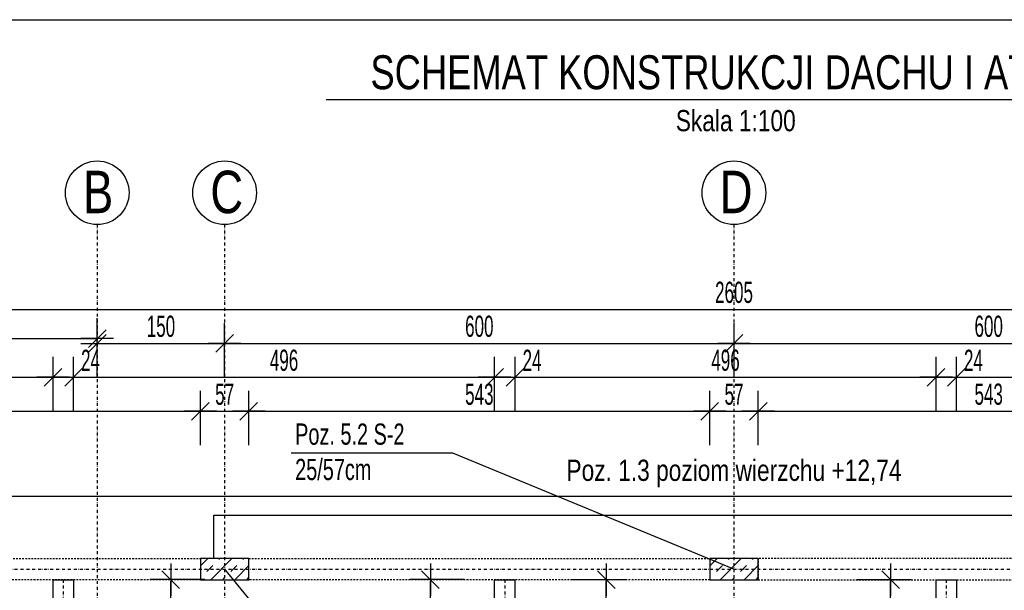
# Model space of a CAD drawing. Header units: millimetres. Extents: x 10513 to 15210, y -3009 to 1704.
# Tile 15 of 17: x 11369 to 12529, y 1031 to 1704. Entities that reach past the tile are written whole.
import ezdxf
from ezdxf.enums import TextEntityAlignment as Align

# ---------------------------------------------------------------- set-up
doc = ezdxf.new("R2010")
doc.units = ezdxf.units.MM
doc.header["$LTSCALE"] = 10
doc.linetypes.add('MO', pattern=[0.7, 0.35, -0.17, 0.01, -0.17])
doc.linetypes.add('MP', pattern=[0.36, 0.2, -0.16])
doc.layers.add('BA_obw', color=230, linetype='Continuous', plot=False)
for name, color, linetype in [('BA_szr', 1, 'Continuous'), ('BA_wym', 1, 'Continuous'), ('BD_lpm', 1, 'MP'), ('BD_osm', 1, 'MO'), ('BD_txs', 2, 'Continuous'), ('BD_wic', 1, 'Continuous'), ('BD_wig', 3, 'Continuous'), ('BZ_odn', 1, 'Continuous'), ('BZ_sym', 7, 'Continuous'), ('BZ_txg', 3, 'Continuous'), ('BZ_txs', 2, 'Continuous')]:
    doc.layers.add(name, color=color, linetype=linetype)
doc.styles.add('BIKTG', font='bikromsw.shx', dxfattribs={"width": 0.8})
doc.styles.add('BIKTS', font='bikromsw.shx', dxfattribs={"width": 0.8})
doc.styles.add('BIKWYM', font='bikromsw.shx', dxfattribs={"width": 0.6})
doc.dimstyles.new('BA_KR_100_cm', dxfattribs={"dimtxt": 25, "dimasz": 1.666667, "dimexe": 24, "dimexo": 0, "dimgap": 0, "dimtad": 0, "dimdec": 1, "dimrnd": 0.5, "dimzin": 9, "dimdsep": 46, "dimtxsty": 'BIKWYM', "dimblk": 'WYM-KR', "dimcen": 0, "dimdle": 20, "dimclrd": 256, "dimclre": 256, "dimclrt": 2, "dimadec": 0, "dimazin": 0, "dimtfac": 0.033333, "dimtdec": 1, "dimtmove": 0, "dimatfit": 3, "dimldrblk": 'WYM-KR', "dimfxl": 25, "dimfxlon": 1, "dimtvp": 0.8, "dimtolj": 1, "dimarcsym": 0})
doc.dimstyles.new('BZ_ST_100_cm', dxfattribs={"dimtxt": 25, "dimasz": 1.666667, "dimexe": 24, "dimexo": 0, "dimgap": 0, "dimtad": 0, "dimdec": 1, "dimrnd": 0.5, "dimdsep": 46, "dimtxsty": 'BIKWYM', "dimblk": 'WYM-ST', "dimcen": 0, "dimdle": 20, "dimclrd": 256, "dimclre": 256, "dimclrt": 7, "dimadec": 0, "dimazin": 0, "dimtfac": 0.033333, "dimtdec": 1, "dimtix": 1, "dimtmove": 2, "dimatfit": 3, "dimldrblk": 'WYM-ST', "dimfxl": 25, "dimfxlon": 1, "dimtvp": 0.8, "dimtolj": 1, "dimtzin": 0, "dimarcsym": 0})

# ---------------------------------------------------------------- blocks, each defined once
blk = doc.blocks.new('WYM-KR')
at = {"linetype": 'ByBlock'}
blk.add_line((11.52, 0), (-11.52, 0), dxfattribs=at)
at = {"color": 7, "linetype": 'ByBlock'}
blk.add_line((6.24, 6.24), (-6.24, -6.24), dxfattribs=at)
blk = doc.blocks.new('*D20')
at = {"layer": 'BA_wym', "lineweight": -2}
for p, q in [((10907.8, 1117.3), (10907.8, 1166.3)), ((13512.8, 1117.3), (13512.8, 1166.3)), ((10909.4, 1142.3), (13511.1, 1142.3))]:
    blk.add_line(p, q, dxfattribs=at)
at = {"layer": 'Defpoints', "color": 0}
for p in [(13512.8, 1142.3), (10907.8, 1068.9), (13512.8, 1068.9)]:
    blk.add_point(p, dxfattribs=at)
at = {"layer": 'BA_wym', "lineweight": -2, "xscale": 1.666666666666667, "yscale": 1.666666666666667, "zscale": 1.666666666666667, "rotation": 180}
blk.add_blockref('WYM-KR', (10907.8, 1142.3), dxfattribs=at)
at = {"layer": 'BA_wym', "lineweight": -2, "xscale": 1.666666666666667, "yscale": 1.666666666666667, "zscale": 1.666666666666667}
blk.add_blockref('WYM-KR', (13512.8, 1142.3), dxfattribs=at)
at = {"layer": 'BA_wym', "color": 2, "insert": (12210.3, 1169), "char_height": 25, "attachment_point": 5, "style": 'BIKWYM'}
blk.add_mtext('\\A1;\\W0.8;Poz. 1.3 poziom wierzchu +12,74', dxfattribs=at)
blk = doc.blocks.new('eoprz')
blk = doc.blocks.new('WYM-ST')
blk.add_hatch(color=256).paths.add_polyline_path([(-13, 2.88), (0, 0), (-13, -2.88)])
blk.add_lwpolyline([(0, 0), (-13, 2.88), (-13, -2.88), (0, 0)])
blk = doc.blocks.new('*D49')
at = {"layer": 'BA_wym', "lineweight": -2}
for p, q in [((10932.8, 1202.3), (10932.8, 1266.3)), ((11581.8, 1202.3), (11581.8, 1266.3)), ((10934.4, 1242.3), (11580.1, 1242.3))]:
    blk.add_line(p, q, dxfattribs=at)
at = {"layer": 'Defpoints', "color": 0}
for p in [(11581.8, 1242.3), (10932.8, 1068.9), (11581.8, 1068.9)]:
    blk.add_point(p, dxfattribs=at)
at = {"layer": 'BA_wym', "lineweight": -2, "xscale": 1.666666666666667, "yscale": 1.666666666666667, "zscale": 1.666666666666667, "rotation": 180}
blk.add_blockref('WYM-KR', (10932.8, 1242.3), dxfattribs=at)
at = {"layer": 'BA_wym', "lineweight": -2, "xscale": 1.666666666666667, "yscale": 1.666666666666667, "zscale": 1.666666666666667}
blk.add_blockref('WYM-KR', (11581.8, 1242.3), dxfattribs=at)
at = {"layer": 'BA_wym', "color": 2, "insert": (11257.3, 1262.3), "char_height": 25, "attachment_point": 5, "style": 'BIKWYM'}
blk.add_mtext('\\A1;649', dxfattribs=at)
blk = doc.blocks.new('*D50')
at = {"layer": 'BA_wym', "lineweight": -2}
for p, q in [((11581.8, 1202.3), (11581.8, 1266.3)), ((11638.8, 1202.3), (11638.8, 1266.3)), ((11583.4, 1242.3), (11637.1, 1242.3))]:
    blk.add_line(p, q, dxfattribs=at)
at = {"layer": 'Defpoints', "color": 0}
for p in [(11638.8, 1242.3), (11581.8, 1068.9), (11638.8, 1068.9)]:
    blk.add_point(p, dxfattribs=at)
at = {"layer": 'BA_wym', "lineweight": -2, "xscale": 1.666666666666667, "yscale": 1.666666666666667, "zscale": 1.666666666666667, "rotation": 180}
blk.add_blockref('WYM-KR', (11581.8, 1242.3), dxfattribs=at)
at = {"layer": 'BA_wym', "lineweight": -2, "xscale": 1.666666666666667, "yscale": 1.666666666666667, "zscale": 1.666666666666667}
blk.add_blockref('WYM-KR', (11638.8, 1242.3), dxfattribs=at)
at = {"layer": 'BA_wym', "color": 2, "insert": (11610.3, 1262.3), "char_height": 25, "attachment_point": 5, "style": 'BIKWYM'}
blk.add_mtext('\\A1;57', dxfattribs=at)
blk = doc.blocks.new('*D51')
at = {"layer": 'BA_wym', "lineweight": -2}
for p, q in [((11638.8, 1202.3), (11638.8, 1266.3)), ((12181.8, 1202.3), (12181.8, 1266.3)), ((11640.4, 1242.3), (12180.1, 1242.3))]:
    blk.add_line(p, q, dxfattribs=at)
at = {"layer": 'Defpoints', "color": 0}
for p in [(12181.8, 1242.3), (11638.8, 1068.9), (12181.8, 1068.9)]:
    blk.add_point(p, dxfattribs=at)
at = {"layer": 'BA_wym', "lineweight": -2, "xscale": 1.666666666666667, "yscale": 1.666666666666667, "zscale": 1.666666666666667, "rotation": 180}
blk.add_blockref('WYM-KR', (11638.8, 1242.3), dxfattribs=at)
at = {"layer": 'BA_wym', "lineweight": -2, "xscale": 1.666666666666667, "yscale": 1.666666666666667, "zscale": 1.666666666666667}
blk.add_blockref('WYM-KR', (12181.8, 1242.3), dxfattribs=at)
at = {"layer": 'BA_wym', "color": 2, "insert": (11910.3, 1262.3), "char_height": 25, "attachment_point": 5, "style": 'BIKWYM'}
blk.add_mtext('\\A1;543', dxfattribs=at)
blk = doc.blocks.new('*D52')
at = {"layer": 'BA_wym', "lineweight": -2}
for p, q in [((12181.8, 1202.3), (12181.8, 1266.3)), ((12238.8, 1202.3), (12238.8, 1266.3)), ((12183.4, 1242.3), (12237.1, 1242.3))]:
    blk.add_line(p, q, dxfattribs=at)
at = {"layer": 'Defpoints', "color": 0}
for p in [(12238.8, 1242.3), (12181.8, 1068.9), (12238.8, 1068.9)]:
    blk.add_point(p, dxfattribs=at)
at = {"layer": 'BA_wym', "lineweight": -2, "xscale": 1.666666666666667, "yscale": 1.666666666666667, "zscale": 1.666666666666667, "rotation": 180}
blk.add_blockref('WYM-KR', (12181.8, 1242.3), dxfattribs=at)
at = {"layer": 'BA_wym', "lineweight": -2, "xscale": 1.666666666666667, "yscale": 1.666666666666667, "zscale": 1.666666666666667}
blk.add_blockref('WYM-KR', (12238.8, 1242.3), dxfattribs=at)
at = {"layer": 'BA_wym', "color": 2, "insert": (12210.3, 1262.3), "char_height": 25, "attachment_point": 5, "style": 'BIKWYM'}
blk.add_mtext('\\A1;57', dxfattribs=at)
blk = doc.blocks.new('*D53')
at = {"layer": 'BA_wym', "lineweight": -2}
for p, q in [((12238.8, 1202.3), (12238.8, 1266.3)), ((12781.8, 1202.3), (12781.8, 1266.3)), ((12240.4, 1242.3), (12780.1, 1242.3))]:
    blk.add_line(p, q, dxfattribs=at)
at = {"layer": 'Defpoints', "color": 0}
for p in [(12781.8, 1242.3), (12238.8, 1068.9), (12781.8, 1068.9)]:
    blk.add_point(p, dxfattribs=at)
at = {"layer": 'BA_wym', "lineweight": -2, "xscale": 1.666666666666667, "yscale": 1.666666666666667, "zscale": 1.666666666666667, "rotation": 180}
blk.add_blockref('WYM-KR', (12238.8, 1242.3), dxfattribs=at)
at = {"layer": 'BA_wym', "lineweight": -2, "xscale": 1.666666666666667, "yscale": 1.666666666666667, "zscale": 1.666666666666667}
blk.add_blockref('WYM-KR', (12781.8, 1242.3), dxfattribs=at)
at = {"layer": 'BA_wym', "color": 2, "insert": (12510.3, 1262.3), "char_height": 25, "attachment_point": 5, "style": 'BIKWYM'}
blk.add_mtext('\\A1;543', dxfattribs=at)
blk = doc.blocks.new('*D58')
at = {"layer": 'BA_wym', "lineweight": -2}
for p, q in [((10932.8, 1242.3), (10932.8, 1306.3)), ((11408.3, 1242.3), (11408.3, 1306.3)), ((10934.4, 1282.3), (11406.6, 1282.3))]:
    blk.add_line(p, q, dxfattribs=at)
at = {"layer": 'Defpoints', "color": 0}
for p in [(11408.3, 1282.3), (10932.8, 1068.9), (11408.3, 1043.9)]:
    blk.add_point(p, dxfattribs=at)
at = {"layer": 'BA_wym', "lineweight": -2, "xscale": 1.666666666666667, "yscale": 1.666666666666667, "zscale": 1.666666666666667, "rotation": 180}
blk.add_blockref('WYM-KR', (10932.8, 1282.3), dxfattribs=at)
at = {"layer": 'BA_wym', "lineweight": -2, "xscale": 1.666666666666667, "yscale": 1.666666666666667, "zscale": 1.666666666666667}
blk.add_blockref('WYM-KR', (11408.3, 1282.3), dxfattribs=at)
at = {"layer": 'BA_wym', "color": 2, "insert": (11170.5, 1302.3), "char_height": 25, "attachment_point": 5, "style": 'BIKWYM'}
blk.add_mtext('\\A1;475.5', dxfattribs=at)
blk = doc.blocks.new('*D59')
at = {"layer": 'BA_wym', "lineweight": -2}
for p, q in [((11408.3, 1242.3), (11408.3, 1306.3)), ((11432.3, 1242.3), (11432.3, 1306.3)), ((11406.6, 1282.3), (11404.9, 1282.3)), ((11408.3, 1282.3), (11432.3, 1282.3)), ((11433.9, 1282.3), (11468.9, 1282.3))]:
    blk.add_line(p, q, dxfattribs=at)
at = {"layer": 'Defpoints', "color": 0}
for p in [(11432.3, 1282.3), (11408.3, 1043.9), (11432.3, 1043.9)]:
    blk.add_point(p, dxfattribs=at)
at = {"layer": 'BA_wym', "lineweight": -2, "xscale": 1.666666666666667, "yscale": 1.666666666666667, "zscale": 1.666666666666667}
blk.add_blockref('WYM-KR', (11408.3, 1282.3), dxfattribs=at)
at = {"layer": 'BA_wym', "lineweight": -2, "xscale": 1.666666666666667, "yscale": 1.666666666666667, "zscale": 1.666666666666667, "rotation": 180}
blk.add_blockref('WYM-KR', (11432.3, 1282.3), dxfattribs=at)
at = {"layer": 'BA_wym', "color": 2, "insert": (11452.3, 1302.3), "char_height": 25, "attachment_point": 5, "style": 'BIKWYM'}
blk.add_mtext('\\A1;24', dxfattribs=at)
blk = doc.blocks.new('*D60')
at = {"layer": 'BA_wym', "lineweight": -2}
for p, q in [((11432.3, 1242.3), (11432.3, 1306.3)), ((11928.3, 1242.3), (11928.3, 1306.3)), ((11433.9, 1282.3), (11926.6, 1282.3))]:
    blk.add_line(p, q, dxfattribs=at)
at = {"layer": 'Defpoints', "color": 0}
for p in [(11928.3, 1282.3), (11432.3, 1043.9), (11928.3, 1043.9)]:
    blk.add_point(p, dxfattribs=at)
at = {"layer": 'BA_wym', "lineweight": -2, "xscale": 1.666666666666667, "yscale": 1.666666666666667, "zscale": 1.666666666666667, "rotation": 180}
blk.add_blockref('WYM-KR', (11432.3, 1282.3), dxfattribs=at)
at = {"layer": 'BA_wym', "lineweight": -2, "xscale": 1.666666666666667, "yscale": 1.666666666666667, "zscale": 1.666666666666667}
blk.add_blockref('WYM-KR', (11928.3, 1282.3), dxfattribs=at)
at = {"layer": 'BA_wym', "color": 2, "insert": (11680.3, 1302.3), "char_height": 25, "attachment_point": 5, "style": 'BIKWYM'}
blk.add_mtext('\\A1;496', dxfattribs=at)
blk = doc.blocks.new('*D61')
at = {"layer": 'BA_wym', "lineweight": -2}
for p, q in [((11928.3, 1242.3), (11928.3, 1306.3)), ((11952.4, 1242.3), (11952.4, 1306.3)), ((11926.6, 1282.3), (11924.9, 1282.3)), ((11928.3, 1282.3), (11952.4, 1282.3)), ((11954, 1282.3), (11989, 1282.3))]:
    blk.add_line(p, q, dxfattribs=at)
at = {"layer": 'Defpoints', "color": 0}
for p in [(11952.4, 1282.3), (11928.3, 1043.9), (11952.4, 1043.9)]:
    blk.add_point(p, dxfattribs=at)
at = {"layer": 'BA_wym', "lineweight": -2, "xscale": 1.666666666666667, "yscale": 1.666666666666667, "zscale": 1.666666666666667}
blk.add_blockref('WYM-KR', (11928.3, 1282.3), dxfattribs=at)
at = {"layer": 'BA_wym', "lineweight": -2, "xscale": 1.666666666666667, "yscale": 1.666666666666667, "zscale": 1.666666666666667, "rotation": 180}
blk.add_blockref('WYM-KR', (11952.4, 1282.3), dxfattribs=at)
at = {"layer": 'BA_wym', "color": 2, "insert": (11972.4, 1302.3), "char_height": 25, "attachment_point": 5, "style": 'BIKWYM'}
blk.add_mtext('\\A1;24', dxfattribs=at)
blk = doc.blocks.new('*D62')
at = {"layer": 'BA_wym', "lineweight": -2}
for p, q in [((11952.4, 1242.3), (11952.4, 1306.3)), ((12448.3, 1242.3), (12448.3, 1306.3)), ((11954, 1282.3), (12446.6, 1282.3))]:
    blk.add_line(p, q, dxfattribs=at)
at = {"layer": 'Defpoints', "color": 0}
for p in [(12448.3, 1282.3), (11952.4, 1043.9), (12448.3, 1043.9)]:
    blk.add_point(p, dxfattribs=at)
at = {"layer": 'BA_wym', "lineweight": -2, "xscale": 1.666666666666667, "yscale": 1.666666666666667, "zscale": 1.666666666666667, "rotation": 180}
blk.add_blockref('WYM-KR', (11952.4, 1282.3), dxfattribs=at)
at = {"layer": 'BA_wym', "lineweight": -2, "xscale": 1.666666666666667, "yscale": 1.666666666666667, "zscale": 1.666666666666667}
blk.add_blockref('WYM-KR', (12448.3, 1282.3), dxfattribs=at)
at = {"layer": 'BA_wym', "color": 2, "insert": (12200.3, 1302.3), "char_height": 25, "attachment_point": 5, "style": 'BIKWYM'}
blk.add_mtext('\\A1;496', dxfattribs=at)
blk = doc.blocks.new('*D63')
at = {"layer": 'BA_wym', "lineweight": -2}
for p, q in [((12448.3, 1242.3), (12448.3, 1306.3)), ((12472.3, 1242.3), (12472.3, 1306.3)), ((12446.6, 1282.3), (12444.9, 1282.3)), ((12448.3, 1282.3), (12472.3, 1282.3)), ((12473.9, 1282.3), (12508.9, 1282.3))]:
    blk.add_line(p, q, dxfattribs=at)
at = {"layer": 'Defpoints', "color": 0}
for p in [(12472.3, 1282.3), (12448.3, 1043.9), (12472.3, 1043.9)]:
    blk.add_point(p, dxfattribs=at)
at = {"layer": 'BA_wym', "lineweight": -2, "xscale": 1.666666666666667, "yscale": 1.666666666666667, "zscale": 1.666666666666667}
blk.add_blockref('WYM-KR', (12448.3, 1282.3), dxfattribs=at)
at = {"layer": 'BA_wym', "lineweight": -2, "xscale": 1.666666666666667, "yscale": 1.666666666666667, "zscale": 1.666666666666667, "rotation": 180}
blk.add_blockref('WYM-KR', (12472.3, 1282.3), dxfattribs=at)
at = {"layer": 'BA_wym', "color": 2, "insert": (12492.3, 1302.3), "char_height": 25, "attachment_point": 5, "style": 'BIKWYM'}
blk.add_mtext('\\A1;24', dxfattribs=at)
blk = doc.blocks.new('*D64')
at = {"layer": 'BA_wym', "lineweight": -2}
for p, q in [((12472.3, 1242.3), (12472.3, 1306.3)), ((12968.3, 1242.3), (12968.3, 1306.3)), ((12473.9, 1282.3), (12966.6, 1282.3))]:
    blk.add_line(p, q, dxfattribs=at)
at = {"layer": 'Defpoints', "color": 0}
for p in [(12968.3, 1282.3), (12472.3, 1043.9), (12968.3, 1043.9)]:
    blk.add_point(p, dxfattribs=at)
at = {"layer": 'BA_wym', "lineweight": -2, "xscale": 1.666666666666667, "yscale": 1.666666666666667, "zscale": 1.666666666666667, "rotation": 180}
blk.add_blockref('WYM-KR', (12472.3, 1282.3), dxfattribs=at)
at = {"layer": 'BA_wym', "lineweight": -2, "xscale": 1.666666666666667, "yscale": 1.666666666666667, "zscale": 1.666666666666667}
blk.add_blockref('WYM-KR', (12968.3, 1282.3), dxfattribs=at)
at = {"layer": 'BA_wym', "color": 2, "insert": (12720.3, 1302.3), "char_height": 25, "attachment_point": 5, "style": 'BIKWYM'}
blk.add_mtext('\\A1;496', dxfattribs=at)
blk = doc.blocks.new('*D69')
at = {"layer": 'BA_wym', "lineweight": -2}
for p, q in [((10920.3, 1288), (10920.3, 1352)), ((11460.3, 1288), (11460.3, 1352)), ((10921.9, 1328), (11458.6, 1328))]:
    blk.add_line(p, q, dxfattribs=at)
at = {"layer": 'Defpoints', "color": 0}
for p in [(11460.3, 1328), (10920.3, 1074.6), (11460.3, 1068.9)]:
    blk.add_point(p, dxfattribs=at)
at = {"layer": 'BA_wym', "lineweight": -2, "xscale": 1.666666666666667, "yscale": 1.666666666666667, "zscale": 1.666666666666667, "rotation": 180}
blk.add_blockref('WYM-KR', (10920.3, 1328), dxfattribs=at)
at = {"layer": 'BA_wym', "lineweight": -2, "xscale": 1.666666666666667, "yscale": 1.666666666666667, "zscale": 1.666666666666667}
blk.add_blockref('WYM-KR', (11460.3, 1328), dxfattribs=at)
at = {"layer": 'BA_wym', "color": 2, "insert": (11190.3, 1348), "char_height": 25, "attachment_point": 5, "style": 'BIKWYM'}
blk.add_mtext('\\A1;540', dxfattribs=at)
blk = doc.blocks.new('*D70')
at = {"layer": 'BA_wym', "lineweight": -2}
for p, q in [((11460.3, 1282.3), (11460.3, 1346.3)), ((11610.3, 1282.3), (11610.3, 1346.3)), ((11461.9, 1322.3), (11608.6, 1322.3))]:
    blk.add_line(p, q, dxfattribs=at)
at = {"layer": 'Defpoints', "color": 0}
for p in [(11610.3, 1322.3), (11460.3, 1068.9), (11610.3, 1043.9)]:
    blk.add_point(p, dxfattribs=at)
at = {"layer": 'BA_wym', "lineweight": -2, "xscale": 1.666666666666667, "yscale": 1.666666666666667, "zscale": 1.666666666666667, "rotation": 180}
blk.add_blockref('WYM-KR', (11460.3, 1322.3), dxfattribs=at)
at = {"layer": 'BA_wym', "lineweight": -2, "xscale": 1.666666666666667, "yscale": 1.666666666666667, "zscale": 1.666666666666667}
blk.add_blockref('WYM-KR', (11610.3, 1322.3), dxfattribs=at)
at = {"layer": 'BA_wym', "color": 2, "insert": (11535.3, 1342.3), "char_height": 25, "attachment_point": 5, "style": 'BIKWYM'}
blk.add_mtext('\\A1;150', dxfattribs=at)
blk = doc.blocks.new('*D71')
at = {"layer": 'BA_wym', "lineweight": -2}
for p, q in [((11610.3, 1282.3), (11610.3, 1346.3)), ((12210.3, 1282.3), (12210.3, 1346.3)), ((11611.9, 1322.3), (12208.6, 1322.3))]:
    blk.add_line(p, q, dxfattribs=at)
at = {"layer": 'Defpoints', "color": 0}
for p in [(12210.3, 1322.3), (11610.3, 1043.9), (12210.3, 1043.9)]:
    blk.add_point(p, dxfattribs=at)
at = {"layer": 'BA_wym', "lineweight": -2, "xscale": 1.666666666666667, "yscale": 1.666666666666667, "zscale": 1.666666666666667, "rotation": 180}
blk.add_blockref('WYM-KR', (11610.3, 1322.3), dxfattribs=at)
at = {"layer": 'BA_wym', "lineweight": -2, "xscale": 1.666666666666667, "yscale": 1.666666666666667, "zscale": 1.666666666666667}
blk.add_blockref('WYM-KR', (12210.3, 1322.3), dxfattribs=at)
at = {"layer": 'BA_wym', "color": 2, "insert": (11910.3, 1342.3), "char_height": 25, "attachment_point": 5, "style": 'BIKWYM'}
blk.add_mtext('\\A1;600', dxfattribs=at)
blk = doc.blocks.new('*D72')
at = {"layer": 'BA_wym', "lineweight": -2}
for p, q in [((12210.3, 1282.3), (12210.3, 1346.3)), ((12810.3, 1282.3), (12810.3, 1346.3)), ((12211.9, 1322.3), (12808.6, 1322.3))]:
    blk.add_line(p, q, dxfattribs=at)
at = {"layer": 'Defpoints', "color": 0}
for p in [(12810.3, 1322.3), (12210.3, 1043.9), (12810.3, 1043.9)]:
    blk.add_point(p, dxfattribs=at)
at = {"layer": 'BA_wym', "lineweight": -2, "xscale": 1.666666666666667, "yscale": 1.666666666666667, "zscale": 1.666666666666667, "rotation": 180}
blk.add_blockref('WYM-KR', (12210.3, 1322.3), dxfattribs=at)
at = {"layer": 'BA_wym', "lineweight": -2, "xscale": 1.666666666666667, "yscale": 1.666666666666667, "zscale": 1.666666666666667}
blk.add_blockref('WYM-KR', (12810.3, 1322.3), dxfattribs=at)
at = {"layer": 'BA_wym', "color": 2, "insert": (12510.3, 1342.3), "char_height": 25, "attachment_point": 5, "style": 'BIKWYM'}
blk.add_mtext('\\A1;600', dxfattribs=at)
blk = doc.blocks.new('*D76')
at = {"layer": 'BA_wym', "lineweight": -2}
for p, q in [((10907.8, 1322.3), (10907.8, 1386.3)), ((13512.8, 1322.3), (13512.8, 1386.3)), ((10909.4, 1362.3), (13511.1, 1362.3))]:
    blk.add_line(p, q, dxfattribs=at)
at = {"layer": 'Defpoints', "color": 0}
for p in [(13512.8, 1362.3), (10907.8, 1068.9), (13512.8, 1068.9)]:
    blk.add_point(p, dxfattribs=at)
at = {"layer": 'BA_wym', "lineweight": -2, "xscale": 1.666666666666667, "yscale": 1.666666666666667, "zscale": 1.666666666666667, "rotation": 180}
blk.add_blockref('WYM-KR', (10907.8, 1362.3), dxfattribs=at)
at = {"layer": 'BA_wym', "lineweight": -2, "xscale": 1.666666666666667, "yscale": 1.666666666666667, "zscale": 1.666666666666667}
blk.add_blockref('WYM-KR', (13512.8, 1362.3), dxfattribs=at)
at = {"layer": 'BA_wym', "color": 2, "insert": (12210.3, 1382.3), "char_height": 25, "attachment_point": 5, "style": 'BIKWYM'}
blk.add_mtext('\\A1;2605', dxfattribs=at)
blk = doc.blocks.new('*D190')
at = {"layer": 'BA_wym', "lineweight": -2}
for p, q in [((11586.8, 1043.9), (11522.8, 1043.9)), ((11546.8, 717.5), (11546.8, 1042.2)), ((11586.8, 715.9), (11522.8, 715.9))]:
    blk.add_line(p, q, dxfattribs=at)
at = {"layer": 'Defpoints', "color": 0}
for p in [(11546.8, 1043.9), (11586.8, 1043.9), (11586.8, 715.9)]:
    blk.add_point(p, dxfattribs=at)
at = {"layer": 'BA_wym', "lineweight": -2, "xscale": 1.666666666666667, "yscale": 1.666666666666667, "zscale": 1.666666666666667}
for p, rotation in [((11546.8, 1043.9), 90), ((11546.8, 715.9), 270)]:
    blk.add_blockref('WYM-KR', p, dxfattribs=dict(at, rotation=rotation))
at = {"layer": 'BA_wym', "color": 2, "insert": (11526.8, 879.9), "char_height": 25, "attachment_point": 5, "rotation": 90, "style": 'BIKWYM'}
blk.add_mtext('\\A1;328', dxfattribs=at)
blk = doc.blocks.new('*D290')
at = {"layer": 'BA_wym', "lineweight": -2}
for p, q in [((12354.8, 1043.9), (12418.8, 1043.9)), ((12394.8, 865.4), (12394.8, 1042.2)), ((12354.8, 863.8), (12418.8, 863.8))]:
    blk.add_line(p, q, dxfattribs=at)
at = {"layer": 'Defpoints', "color": 0}
for p in [(12354.8, 1043.9), (12394.8, 1043.9), (12354.8, 863.8)]:
    blk.add_point(p, dxfattribs=at)
at = {"layer": 'BA_wym', "lineweight": -2, "xscale": 1.666666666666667, "yscale": 1.666666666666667, "zscale": 1.666666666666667}
for p, rotation in [((12394.8, 1043.9), 90), ((12394.8, 863.8), 270)]:
    blk.add_blockref('WYM-KR', p, dxfattribs=dict(at, rotation=rotation))
at = {"layer": 'BA_wym', "color": 2, "insert": (12374.8, 953.8), "char_height": 25, "attachment_point": 5, "rotation": 90, "style": 'BIKWYM'}
blk.add_mtext('\\A1;180', dxfattribs=at)
blk = doc.blocks.new('*D297')
at = {"layer": 'BA_wym', "lineweight": -2}
for p, q in [((11892.7, 1043.9), (11828.7, 1043.9)), ((11852.7, 768.5), (11852.7, 1042.2)), ((11892.7, 766.9), (11828.7, 766.9))]:
    blk.add_line(p, q, dxfattribs=at)
at = {"layer": 'Defpoints', "color": 0}
for p in [(11852.7, 1043.9), (11892.7, 1043.9), (11892.7, 766.9)]:
    blk.add_point(p, dxfattribs=at)
at = {"layer": 'BA_wym', "lineweight": -2, "xscale": 1.666666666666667, "yscale": 1.666666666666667, "zscale": 1.666666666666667}
for p, rotation in [((11852.7, 1043.9), 90), ((11852.7, 766.9), 270)]:
    blk.add_blockref('WYM-KR', p, dxfattribs=dict(at, rotation=rotation))
at = {"layer": 'BA_wym', "color": 2, "insert": (11832.7, 905.4), "char_height": 25, "attachment_point": 5, "rotation": 90, "style": 'BIKWYM'}
blk.add_mtext('\\A1;277', dxfattribs=at)
blk = doc.blocks.new('*D310')
at = {"layer": 'BA_wym', "lineweight": -2}
for p, q in [((12019.8, 1043.9), (12083.8, 1043.9)), ((12059.8, 766.5), (12059.8, 1042.2)), ((12019.8, 764.9), (12083.8, 764.9))]:
    blk.add_line(p, q, dxfattribs=at)
at = {"layer": 'Defpoints', "color": 0}
for p in [(12019.8, 1043.9), (12059.8, 1043.9), (12019.8, 764.9)]:
    blk.add_point(p, dxfattribs=at)
at = {"layer": 'BA_wym', "lineweight": -2, "xscale": 1.666666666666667, "yscale": 1.666666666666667, "zscale": 1.666666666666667}
for p, rotation in [((12059.8, 1043.9), 90), ((12059.8, 764.9), 270)]:
    blk.add_blockref('WYM-KR', p, dxfattribs=dict(at, rotation=rotation))
at = {"layer": 'BA_wym', "color": 2, "insert": (12039.8, 904.4), "char_height": 25, "attachment_point": 5, "rotation": 90, "style": 'BIKWYM'}
blk.add_mtext('\\A1;279', dxfattribs=at)

msp = doc.modelspace()

# ---------------------------------------------------------------- hatches: boundary and pattern name
at = {"layer": 'BA_szr'}
h = msp.add_hatch(dxfattribs=at)
h.set_pattern_fill('BIK_ZELBET', color=256, scale=100, angle=45, pattern_type=2)
h.set_pattern_definition([(45, (0, 0), (-14.142136, 14.142136), []), (45, (-7.071, 7.071), (-14.142136, 14.142136), [10, -10])])
h.paths.add_polyline_path([(11581.78, 1043.85), (11638.78, 1043.85), (11638.78, 1068.85), (11581.78, 1068.85)])
h = msp.add_hatch(dxfattribs=at)
h.set_pattern_fill('BIK_ZELBET', color=256, scale=100, angle=45, pattern_type=2)
h.set_pattern_definition([(45, (600, 0), (-14.142136, 14.142136), []), (45, (592.929, 7.071), (-14.142136, 14.142136), [10, -10])])
h.paths.add_polyline_path([(12181.78, 1043.85), (12238.78, 1043.85), (12238.78, 1068.85), (12181.78, 1068.85)])

# ---------------------------------------------------------------- linework, layer by layer
at = {"layer": 'BA_obw'}
msp.add_lwpolyline([(10513.17, 1703.71), (13914, 1703.71), (13914, -1386.68), (10513.17, -1386.68)], close=True, dxfattribs=at)
at = {"layer": 'BD_lpm'}
for points in [[(11581.78, 1043.85), (10932.78, 1043.85), (10932.78, 1068.85), (11581.78, 1068.85)], [(12181.78, 1043.85), (11638.78, 1043.85), (11638.78, 1068.85), (12181.78, 1068.85)], [(12781.78, 1068.85), (12238.78, 1068.85), (12238.78, 1043.85), (12781.78, 1043.85)]]:
    msp.add_lwpolyline(points, close=True, dxfattribs=at)
at = {"layer": 'BD_osm', "color": 5}
msp.add_line((10907.78, 1056.35), (13512.78, 1056.35), dxfattribs=at)
at = {"layer": 'BD_osm'}
for points in [[(11460.28, 1462.29), (11460.28, -1247.15)], [(11610.28, 1462.29), (11610.28, -1247.15)], [(12210.28, 1462.29), (12210.28, -1247.15)], [(10627.78, 1056.35), (13792.78, 1056.35)]]:
    msp.add_lwpolyline(points, dxfattribs=at)
at = {"layer": 'BD_osm', "color": 1}
for points in [[(11420.28, 1043.85), (11420.28, -731.15)], [(11940.28, 1043.85), (11940.28, -731.15)], [(12460.28, 1043.85), (12460.28, -731.15)]]:
    msp.add_lwpolyline(points, dxfattribs=at)
at = {"layer": 'BD_wic', "color": 9}
msp.add_lwpolyline([(11597.78, 1068.85), (11597.78, 1119.85), (12822.78, 1119.85), (12822.78, 1068.85)], dxfattribs=at)
at = {"layer": 'BD_wic'}
for centre in [(11460.28, 1499.79), (11610.28, 1499.79), (12210.28, 1499.79)]:
    msp.add_circle(centre, 37.5, dxfattribs=at)
at = {"layer": 'BD_wig'}
for points in [[(11581.78, 1043.85), (11638.78, 1043.85), (11638.78, 1068.85), (11581.78, 1068.85)], [(12181.78, 1043.85), (12238.78, 1043.85), (12238.78, 1068.85), (12181.78, 1068.85)], [(11408.28, 1043.85), (11432.28, 1043.85), (11432.28, -731.15), (11408.28, -731.15)], [(11928.28, 1043.85), (11952.28, 1043.85), (11952.28, 764.85), (11928.28, 764.85)], [(12448.28, 1043.85), (12472.28, 1043.85), (12472.28, -731.15), (12448.28, -731.15)]]:
    msp.add_lwpolyline(points, close=True, dxfattribs=at)
at = {"layer": 'BZ_txg'}
msp.add_lwpolyline([(11729.99, 1609.77), (12700.64, 1609.77)], dxfattribs=at)

# ---------------------------------------------------------------- block references
at = {"layer": 'BZ_sym'}
ref = msp.add_blockref('eoprz', (12212.38, 1609.77), dxfattribs=at)
ref.add_attrib('Nazwa', 'SCHEMAT KONSTRUKCJI DACHU I ATTYK', dxfattribs={"layer": 'BZ_txg', "height": 40, "style": 'BIKTG', "width": 0.8}).set_placement((12212.38, 1641.77), align=Align.MIDDLE_CENTER)
ref.add_attrib('Skala', 'Skala 1:100', dxfattribs={"layer": 'BZ_txs', "height": 25, "style": 'BIKTS', "width": 0.8}).set_placement((12212.38, 1584.77), align=Align.MIDDLE_CENTER)

# ---------------------------------------------------------------- texts
at = {"layer": 'BD_txs', "style": 'BIKTS', "width": 0.8}
for s, p in [('B', (11443.47, 1475.72)), ('C', (11593.47, 1475.72)), ('D', (12193.47, 1475.72))]:
    msp.add_text(s, height=50, dxfattribs=at).set_placement(p)
at = {"layer": 'BZ_txs', "insert": (11693.38, 1227.91), "char_height": 25, "width": 452.0462, "attachment_point": 1, "style": 'BIKTS'}
msp.add_mtext('{\\W0.7;Poz. 5.2 S-2\\P\\A1;25/57cm}', dxfattribs=at)

# ---------------------------------------------------------------- dimensions: what is measured, and where the dimension line sits
at = {"layer": 'BA_wym'}
for base, p1, p2, override, picture, middle in [((13512.78, 1362.29), (10907.78, 1068.85), (13512.78, 1068.85), {"dimatfit": 1, "dimfxl": 40}, '*D76', (12210.28, 1382.29)), ((11460.28, 1328.05), (10920.28, 1074.61), (11460.28, 1068.85), {"dimtmove": 1, "dimatfit": 1, "dimfxl": 40}, '*D69', (11190.28, 1348.05)), ((11610.28, 1322.29), (11460.28, 1068.85), (11610.28, 1043.85), {"dimtmove": 1, "dimatfit": 1, "dimfxl": 40}, '*D70', (11535.28, 1342.29)), ((12210.28, 1322.29), (11610.28, 1043.85), (12210.28, 1043.85), {"dimtmove": 1, "dimatfit": 1, "dimfxl": 40}, '*D71', (11910.28, 1342.29)), ((12810.28, 1322.29), (12210.28, 1043.85), (12810.28, 1043.85), {"dimtmove": 1, "dimatfit": 1, "dimfxl": 40}, '*D72', (12510.28, 1342.29)), ((11408.28, 1282.29), (10932.78, 1068.85), (11408.28, 1043.85), {"dimtmove": 1, "dimatfit": 1, "dimfxl": 40}, '*D58', (11170.53, 1302.29)), ((11432.28, 1282.29), (11408.28, 1043.85), (11432.28, 1043.85), {"dimblk": 'WYM-KR', "dimatfit": 1, "dimfxl": 40}, '*D59', (11452.28, 1302.29)), ((11928.28, 1282.29), (11432.28, 1043.85), (11928.28, 1043.85), {"dimtmove": 1, "dimatfit": 1, "dimfxl": 40}, '*D60', (11680.28, 1302.29)), ((11952.35, 1282.29), (11928.28, 1043.85), (11952.35, 1043.85), {"dimblk": 'WYM-KR', "dimatfit": 1, "dimfxl": 40}, '*D61', (11972.35, 1302.29)), ((12448.28, 1282.29), (11952.35, 1043.85), (12448.28, 1043.85), {"dimtmove": 1, "dimatfit": 1, "dimfxl": 40}, '*D62', (12200.32, 1302.29)), ((12472.28, 1282.29), (12448.28, 1043.85), (12472.28, 1043.85), {"dimblk": 'WYM-KR', "dimatfit": 1, "dimfxl": 40}, '*D63', (12492.28, 1302.29)), ((12968.28, 1282.29), (12472.28, 1043.85), (12968.28, 1043.85), {"dimtmove": 1, "dimatfit": 1, "dimfxl": 40}, '*D64', (12720.28, 1302.29)), ((11581.78, 1242.29), (10932.78, 1068.85), (11581.78, 1068.85), {"dimtmove": 1, "dimatfit": 1, "dimfxl": 40}, '*D49', (11257.28, 1262.29)), ((11638.78, 1242.29), (11581.78, 1068.85), (11638.78, 1068.85), {"dimtmove": 1, "dimatfit": 1, "dimfxl": 40}, '*D50', (11610.28, 1262.29)), ((12181.78, 1242.29), (11638.78, 1068.85), (12181.78, 1068.85), {"dimtmove": 1, "dimatfit": 1, "dimfxl": 40}, '*D51', (11910.28, 1262.29)), ((12238.78, 1242.29), (12181.78, 1068.85), (12238.78, 1068.85), {"dimtmove": 1, "dimatfit": 1, "dimfxl": 40}, '*D52', (12210.28, 1262.29)), ((12781.78, 1242.29), (12238.78, 1068.85), (12781.78, 1068.85), {"dimtmove": 1, "dimatfit": 1, "dimfxl": 40}, '*D53', (12510.28, 1262.29))]:
    dim = msp.add_linear_dim(base=base, p1=p1, p2=p2, dimstyle='BA_KR_100_cm', override=override, dxfattribs=at)
    dim.commit()
    dim.dimension.update_dxf_attribs({"geometry": picture, "text_midpoint": middle})
dim = msp.add_linear_dim(base=(13512.78, 1142.29), p1=(10907.78, 1068.85), p2=(13512.78, 1068.85), text='\\W0.8;Poz. 1.3 poziom wierzchu +12,74', dimstyle='BA_KR_100_cm', override={"dimtxsty": 'BIKWYM', "dimatfit": 1}, dxfattribs=at)
dim.commit()
dim.dimension.update_dxf_attribs({"geometry": '*D20', "text_midpoint": (12210.28, 1168.95)})
for base, p1, p2, picture, middle in [((11546.78, 1043.85), (11586.78, 715.85), (11586.78, 1043.85), '*D190', (11526.78, 879.85)), ((11852.72, 1043.85), (11892.72, 766.85), (11892.72, 1043.85), '*D297', (11832.72, 905.35)), ((12059.82, 1043.85), (12019.82, 764.85), (12019.82, 1043.85), '*D310', (12039.82, 904.35)), ((12394.83, 1043.85), (12354.83, 863.75), (12354.83, 1043.85), '*D290', (12374.83, 953.8))]:
    dim = msp.add_linear_dim(base=base, p1=p1, p2=p2, angle=90, dimstyle='BA_KR_100_cm', override={"dimblk": 'WYM-KR', "dimatfit": 1, "dimfxl": 40}, dxfattribs=at)
    dim.commit()
    dim.dimension.update_dxf_attribs({"geometry": picture, "text_midpoint": middle})

# ---------------------------------------------------------------- leaders
at = {"layer": 'BZ_odn', "has_arrowhead": 0}
for points in [[(12210.28, 1056.35), (11879.16, 1193.11), (11688.51, 1193.11)], [(11610.28, 1056.35), (11675.98, 975.86), (11866.62, 975.86)]]:
    msp.add_leader(points, dimstyle='BZ_ST_100_cm', dxfattribs=at)

doc.saveas('drawing.dxf')
